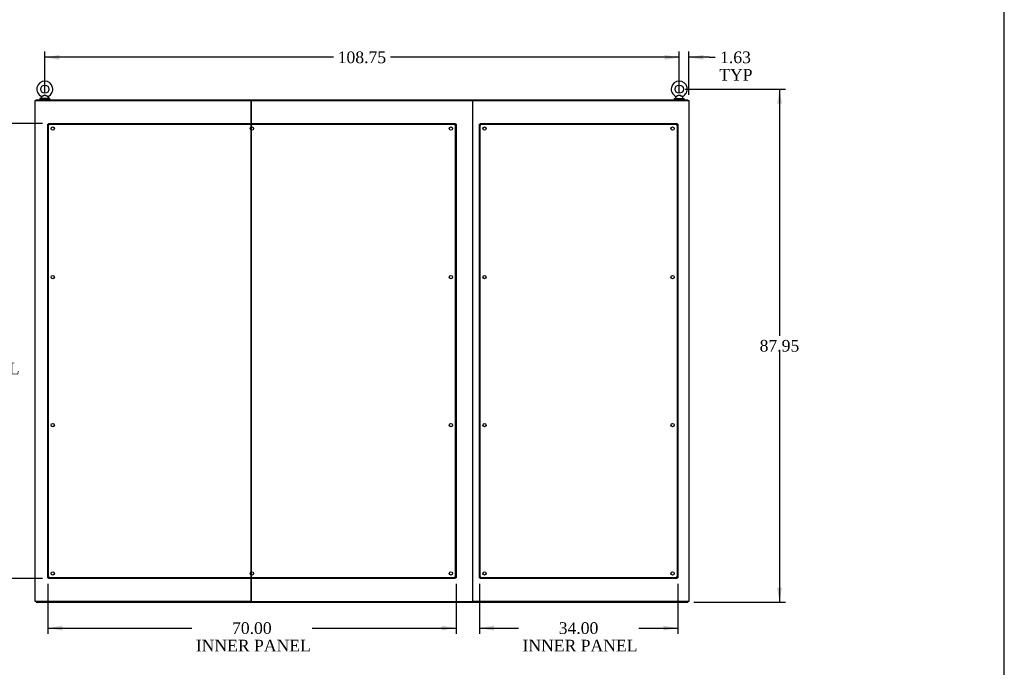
# Model space of a CAD drawing. Header units: inches. Extents: x 2 to 538, y -2 to 358.
# Tile 29 of 33: x 369 to 538, y 96 to 207. Entities that reach past the tile are written whole.
import ezdxf
from ezdxf.enums import TextEntityAlignment as Align
from ezdxf.lldxf.tags import DXFTag

# ---------------------------------------------------------------- set-up
doc = ezdxf.new("R2010")
doc.units = ezdxf.units.IN
doc.header["$MEASUREMENT"] = 0
for name, color, linetype in [('COM40146', 7, 'Continuous'), ('COM40147', 7, 'Continuous'), ('COM71126-3', 7, 'Continuous'), ('COM71127-1', 7, 'Continuous'), ('COM71128-1', 7, 'Continuous'), ('COM71129-1', 7, 'Continuous'), ('Default', 7, 'Continuous'), ('SCS00680', 7, 'Continuous'), ('WAF25362', 7, 'Continuous'), ('WAM254785', 7, 'Continuous')]:
    doc.layers.add(name, color=color, linetype=linetype)
doc.styles.add('SEACAD_Times_New_Roman', font='times.ttf')
tags = doc.linetypes.add('HIDDEN2', pattern=[0.1875, 0.125, -0.0625]).pattern_tags.tags
tags[6:7] = [DXFTag(74, 4), DXFTag(75, 0), DXFTag(340, '0'), DXFTag(46, 0.0), DXFTag(50, 0.0), DXFTag(44, 0.0), DXFTag(45, 0.0)]
tags[4:5] = [DXFTag(74, 4), DXFTag(75, 0), DXFTag(340, '0'), DXFTag(46, 0.0), DXFTag(50, 0.0), DXFTag(44, 0.0), DXFTag(45, 0.0)]
doc.dimstyles.new('HAMMOND_(STH_-_540x360)', dxfattribs={"dimtxt": 2, "dimasz": 2.5, "dimexe": 1, "dimexo": 1, "dimgap": 0.5, "dimtad": 0, "dimtih": 1, "dimtoh": 1, "dimzin": 0, "dimdsep": 46, "dimtxsty": 'SEACAD_Times_New_Roman', "dimblk1": '_SE_FILLED', "dimblk2": '_SE_FILLED', "dimsah": 1, "dimcen": 1, "dimadec": 0, "dimazin": 0, "dimtfac": 0.8, "dimtofl": 0, "dimtmove": 0, "dimatfit": 3, "dimfxl": 1, "dimtolj": 1, "dimtzin": 0, "dimarcsym": 0})

# ---------------------------------------------------------------- blocks, each defined once
blk = doc.blocks.new('SE4')
at = {"layer": 'COM40146', "color": 7, "linetype": 'HIDDEN2'}
for p, q in [((373.86, 111.71), (373.86, 189.46)), ((373.86, 189.46), (373.98, 189.46)), ((373.98, 189.58), (443.73, 189.58)), ((373.98, 189.58), (373.98, 189.46)), ((373.98, 111.71), (373.98, 189.46)), ((373.98, 189.46), (443.73, 189.46)), ((374.11, 189.33), (373.98, 189.46)), ((373.98, 189.46), (373.98, 189.46)), ((373.98, 189.46), (374.11, 189.33)), ((373.98, 189.46), (373.98, 189.46)), ((374.11, 189.33), (374.11, 189.33)), ((374.11, 189.33), (374.11, 189.33)), ((443.73, 189.46), (443.61, 189.33)), ((443.61, 189.33), (443.73, 189.46)), ((443.61, 189.33), (443.61, 189.33)), ((443.61, 189.33), (443.61, 189.33)), ((443.73, 189.58), (443.73, 189.46)), ((443.73, 189.46), (443.73, 111.71)), ((443.86, 189.46), (443.73, 189.46)), ((443.73, 189.46), (443.73, 189.46)), ((443.73, 189.46), (443.73, 189.46)), ((443.86, 189.46), (443.86, 111.71)), ((373.86, 111.71), (373.98, 111.71)), ((374.11, 111.83), (373.98, 111.71)), ((373.98, 111.71), (374.11, 111.83)), ((443.73, 111.71), (373.98, 111.71)), ((373.98, 111.58), (373.98, 111.71)), ((373.98, 111.71), (373.98, 111.71)), ((373.98, 111.71), (373.98, 111.71)), ((443.73, 111.58), (373.98, 111.58)), ((374.11, 111.83), (374.11, 111.83)), ((374.11, 111.83), (374.11, 111.83)), ((443.61, 111.83), (443.61, 111.83)), ((443.61, 111.83), (443.61, 111.83)), ((443.73, 111.71), (443.61, 111.83)), ((443.61, 111.83), (443.73, 111.71)), ((443.73, 111.58), (443.73, 111.71)), ((443.86, 111.71), (443.73, 111.71)), ((443.73, 111.71), (443.73, 111.71)), ((443.73, 111.71), (443.73, 111.71))]:
    blk.add_line(p, q, dxfattribs=at)
for centre in [(374.73, 188.71), (408.86, 188.71), (442.98, 188.71), (374.73, 163.27), (442.98, 163.27), (374.73, 137.89), (442.98, 137.89), (374.73, 112.46), (408.86, 112.46), (442.98, 112.46)]:
    blk.add_circle(centre, 0.281, dxfattribs=at)
for centre, start, end in [((374.83, 190.54), 230.1608, 238.91), ((372.9, 188.6), 31.09, 39.8392), ((444.81, 188.6), 140.1608, 148.91), ((442.88, 190.54), 301.09, 309.8392), ((374.83, 110.63), 121.09, 129.8392), ((372.9, 112.56), 320.1608, 328.91), ((444.81, 112.56), 211.09, 219.8392), ((442.88, 110.63), 50.1608, 58.91)]:
    blk.add_arc(centre, 1.41, start, end, dxfattribs=at)
at = {"layer": 'COM40147', "color": 7, "linetype": 'HIDDEN2'}
for p, q in [((447.86, 111.71), (447.86, 189.46)), ((447.86, 189.46), (447.98, 189.46)), ((447.98, 189.58), (481.73, 189.58)), ((447.98, 189.58), (447.98, 189.46)), ((447.98, 111.71), (447.98, 189.46)), ((447.98, 189.46), (481.73, 189.46)), ((448.11, 189.33), (447.98, 189.46)), ((447.98, 189.46), (447.98, 189.46)), ((447.98, 189.46), (448.11, 189.33)), ((447.98, 189.46), (447.98, 189.46)), ((448.11, 189.33), (448.11, 189.33)), ((448.11, 189.33), (448.11, 189.33)), ((481.73, 189.46), (481.61, 189.33)), ((481.61, 189.33), (481.73, 189.46)), ((481.61, 189.33), (481.61, 189.33)), ((481.61, 189.33), (481.61, 189.33)), ((481.73, 189.58), (481.73, 189.46)), ((481.73, 189.46), (481.73, 111.71)), ((481.86, 189.46), (481.73, 189.46)), ((481.73, 189.46), (481.73, 189.46)), ((481.73, 189.46), (481.73, 189.46)), ((481.86, 189.46), (481.86, 111.71)), ((447.86, 111.71), (447.98, 111.71)), ((448.11, 111.83), (447.98, 111.71)), ((447.98, 111.71), (448.11, 111.83)), ((481.73, 111.71), (447.98, 111.71)), ((447.98, 111.58), (447.98, 111.71)), ((447.98, 111.71), (447.98, 111.71)), ((447.98, 111.71), (447.98, 111.71)), ((481.73, 111.58), (447.98, 111.58)), ((448.11, 111.83), (448.11, 111.83)), ((448.11, 111.83), (448.11, 111.83)), ((481.61, 111.83), (481.61, 111.83)), ((481.61, 111.83), (481.61, 111.83)), ((481.73, 111.71), (481.61, 111.83)), ((481.61, 111.83), (481.73, 111.71)), ((481.73, 111.58), (481.73, 111.71)), ((481.86, 111.71), (481.73, 111.71)), ((481.73, 111.71), (481.73, 111.71)), ((481.73, 111.71), (481.73, 111.71))]:
    blk.add_line(p, q, dxfattribs=at)
for centre in [(448.73, 188.71), (480.98, 188.71), (448.73, 163.27), (480.98, 163.27), (448.73, 137.89), (480.98, 137.89), (448.73, 112.46), (480.98, 112.46)]:
    blk.add_circle(centre, 0.281, dxfattribs=at)
for centre, start, end in [((448.83, 190.54), 230.1608, 238.91), ((446.9, 188.6), 31.09, 39.8392), ((482.81, 188.6), 140.1608, 148.91), ((480.88, 190.54), 301.09, 309.8392), ((448.83, 110.63), 121.09, 129.8392), ((446.9, 112.56), 320.1608, 328.91), ((482.81, 112.56), 211.09, 219.8392), ((480.88, 110.63), 50.1608, 58.91)]:
    blk.add_arc(centre, 1.41, start, end, dxfattribs=at)
at = {"layer": 'COM71126-3', "color": 7, "linetype": 'Continuous'}
for p, q in [((371.73, 193.52), (371.98, 193.52)), ((371.73, 107.64), (371.73, 193.52)), ((371.98, 193.52), (408.48, 193.52)), ((408.48, 193.52), (408.7, 193.52)), ((408.73, 193.52), (408.73, 107.64)), ((446.73, 107.64), (446.73, 193.52)), ((446.77, 193.52), (446.98, 193.52)), ((446.98, 193.52), (483.48, 193.52)), ((483.48, 193.52), (483.73, 193.52)), ((483.73, 193.52), (483.73, 107.64)), ((371.98, 107.64), (371.73, 107.64)), ((408.48, 107.64), (371.98, 107.64)), ((408.7, 107.64), (408.48, 107.64)), ((446.98, 107.64), (446.77, 107.64)), ((483.48, 107.64), (446.98, 107.64)), ((483.73, 107.64), (483.48, 107.64))]:
    blk.add_line(p, q, dxfattribs=at)
at = {"layer": 'COM71127-1', "color": 7, "linetype": 'Continuous'}
for p, q in [((408.73, 107.64), (408.73, 193.52)), ((408.77, 193.52), (408.98, 193.52)), ((408.98, 193.52), (446.48, 193.52)), ((446.48, 193.52), (446.7, 193.52)), ((446.73, 107.64), (446.73, 193.52)), ((408.77, 107.64), (408.98, 107.64)), ((408.98, 107.64), (446.48, 107.64)), ((446.48, 107.64), (446.7, 107.64))]:
    blk.add_line(p, q, dxfattribs=at)
at = {"layer": 'COM71128-1', "color": 7, "linetype": 'Continuous'}
for p, q in [((371.86, 193.64), (483.61, 193.64)), ((371.86, 193.52), (371.86, 193.64)), ((408.7, 193.52), (408.77, 193.52)), ((446.7, 193.52), (446.77, 193.52)), ((483.61, 193.52), (483.61, 193.64))]:
    blk.add_line(p, q, dxfattribs=at)
at = {"layer": 'COM71129-1', "color": 7, "linetype": 'Continuous'}
for p, q in [((371.86, 107.64), (371.86, 107.52)), ((371.86, 107.52), (483.61, 107.52)), ((408.7, 107.64), (408.77, 107.64)), ((446.7, 107.64), (446.77, 107.64)), ((483.61, 107.64), (483.61, 107.52))]:
    blk.add_line(p, q, dxfattribs=at)
at = {"layer": 'SCS00680', "color": 7, "linetype": 'Continuous'}
for p, q in [((372.81, 194.17), (372.75, 194.09)), ((373.97, 194.09), (373.9, 194.17)), ((481.56, 194.17), (481.5, 194.09)), ((482.72, 194.09), (482.65, 194.17)), ((372.73, 194.06), (372.73, 193.94)), ((373.98, 193.94), (373.98, 194.06)), ((481.48, 194.06), (481.48, 193.94)), ((482.73, 193.94), (482.73, 194.06))]:
    blk.add_line(p, q, dxfattribs=at)
for centre in [(373.36, 195.47), (482.11, 195.47)]:
    blk.add_circle(centre, 0.704, dxfattribs=at)
for centre, radius, start, end in [((373.36, 195.47), 1.37, 90, 245.9951), ((373.36, 195.47), 1.37, 294.001, 90), ((482.11, 195.47), 1.37, 90, 245.9951), ((482.11, 195.47), 1.37, 294.001, 90), ((373.93, 194.19), 0.03, 62.2972, 242.1084), ((482.68, 194.19), 0.03, 62.2972, 242.1084), ((372.79, 194.06), 0.06, 140.3214, 180), ((372.79, 193.94), 0.06, 180, 270), ((373.92, 193.94), 0.06, 270, 0), ((373.92, 194.06), 0.06, 0, 39.6786), ((481.54, 194.06), 0.06, 140.3214, 180), ((481.54, 193.94), 0.06, 180, 270), ((482.67, 193.94), 0.06, 270, 0), ((482.67, 194.06), 0.06, 0, 39.6786)]:
    blk.add_arc(centre, radius, start, end, dxfattribs=at)
for points, knots in [([(372.8, 194.22), (372.8, 194.22), (372.8, 194.22), (372.8, 194.22), (372.83, 194.23), (372.91, 194.27), (372.96, 194.3), (373.06, 194.35), (373.12, 194.38), (373.24, 194.42), (373.3, 194.44), (373.4, 194.44), (373.43, 194.44), (373.49, 194.42), (373.52, 194.41), (373.61, 194.37), (373.67, 194.34), (373.78, 194.29), (373.83, 194.26), (373.9, 194.23), (373.92, 194.22), (373.92, 194.22)], [0.4341316, 0.4341316, 0.4341316, 0.4341316, 0.4375, 0.4375, 0.5, 0.5, 0.5625, 0.5625, 0.625, 0.625, 0.6875, 0.6875, 0.71875, 0.71875, 0.75, 0.75, 0.8125, 0.8125, 0.875, 0.875, 0.9345213, 0.9345213, 0.9345213, 0.9345213]), ([(373.91, 194.17), (373.91, 194.17), (373.89, 194.18), (373.82, 194.22), (373.78, 194.24), (373.7, 194.29), (373.67, 194.3), (373.62, 194.33), (373.59, 194.35), (373.53, 194.38), (373.5, 194.39), (373.44, 194.41), (373.41, 194.42), (373.34, 194.43), (373.31, 194.42), (373.25, 194.4), (373.22, 194.39), (373.13, 194.35), (373.07, 194.32), (372.97, 194.26), (372.92, 194.23), (372.84, 194.19), (372.82, 194.17), (372.81, 194.17), (372.81, 194.17), (372.81, 194.17)], [0.0683017, 0.0683017, 0.0683017, 0.0683017, 0.125, 0.125, 0.1875, 0.1875, 0.21875, 0.21875, 0.25, 0.25, 0.28125, 0.28125, 0.3125, 0.3125, 0.34375, 0.34375, 0.375, 0.375, 0.4375, 0.4375, 0.5, 0.5, 0.5625, 0.5625, 0.5685641, 0.5685641, 0.5685641, 0.5685641]), ([(481.55, 194.22), (481.55, 194.22), (481.55, 194.22), (481.55, 194.22), (481.58, 194.23), (481.66, 194.27), (481.71, 194.3), (481.81, 194.35), (481.87, 194.38), (481.99, 194.42), (482.05, 194.44), (482.15, 194.44), (482.18, 194.44), (482.24, 194.42), (482.27, 194.41), (482.36, 194.37), (482.42, 194.34), (482.53, 194.29), (482.58, 194.26), (482.65, 194.23), (482.67, 194.22), (482.67, 194.22)], [0.4341316, 0.4341316, 0.4341316, 0.4341316, 0.4375, 0.4375, 0.5, 0.5, 0.5625, 0.5625, 0.625, 0.625, 0.6875, 0.6875, 0.71875, 0.71875, 0.75, 0.75, 0.8125, 0.8125, 0.875, 0.875, 0.9345213, 0.9345213, 0.9345213, 0.9345213]), ([(482.66, 194.17), (482.66, 194.17), (482.64, 194.18), (482.57, 194.22), (482.53, 194.24), (482.45, 194.29), (482.42, 194.3), (482.37, 194.33), (482.34, 194.35), (482.28, 194.38), (482.25, 194.39), (482.19, 194.41), (482.16, 194.42), (482.09, 194.43), (482.06, 194.42), (482, 194.4), (481.97, 194.39), (481.88, 194.35), (481.82, 194.32), (481.72, 194.26), (481.67, 194.23), (481.59, 194.19), (481.57, 194.17), (481.56, 194.17), (481.56, 194.17), (481.56, 194.17)], [0.0683017, 0.0683017, 0.0683017, 0.0683017, 0.125, 0.125, 0.1875, 0.1875, 0.21875, 0.21875, 0.25, 0.25, 0.28125, 0.28125, 0.3125, 0.3125, 0.34375, 0.34375, 0.375, 0.375, 0.4375, 0.4375, 0.5, 0.5, 0.5625, 0.5625, 0.5685641, 0.5685641, 0.5685641, 0.5685641])]:
    blk.add_open_spline(points, degree=3, knots=knots, dxfattribs=at)
at = {"layer": 'WAF25362', "color": 7, "linetype": 'Continuous'}
for p, q in [((374.23, 193.88), (372.48, 193.88)), ((372.48, 193.88), (372.48, 193.77)), ((374.23, 193.77), (372.48, 193.77)), ((374.23, 193.77), (374.23, 193.88)), ((481.23, 193.88), (482.98, 193.88)), ((481.23, 193.88), (481.23, 193.77)), ((481.23, 193.77), (482.98, 193.77)), ((482.98, 193.77), (482.98, 193.88))]:
    blk.add_line(p, q, dxfattribs=at)
at = {"layer": 'WAM254785', "color": 7, "linetype": 'Continuous'}
for p, q in [((372.61, 193.77), (372.61, 193.64)), ((374.11, 193.64), (374.11, 193.77)), ((481.36, 193.77), (481.36, 193.64)), ((482.86, 193.64), (482.86, 193.77))]:
    blk.add_line(p, q, dxfattribs=at)
blk = doc.blocks.new('DMBLK3412')
at = {"layer": 'Default', "linetype": 'Continuous'}
for points in [[(479.61, 201.34), (479.61, 200.51), (482.11, 200.93)], [(486.23, 201.34), (483.73, 200.93), (486.23, 200.51)]]:
    blk.add_hatch(color=7, dxfattribs=at).paths.add_polyline_path(points)
at = {"layer": 'Default', "color": 7, "linetype": 'Continuous'}
for p, q in [((482.11, 200.93), (477.11, 200.93)), ((482.11, 194.77), (482.11, 201.93)), ((483.73, 194.52), (483.73, 201.93)), ((487.27, 200.93), (483.73, 200.93)), ((487.27, 200.93), (488.27, 200.93))]:
    blk.add_line(p, q, dxfattribs=at)
at = {"layer": 'Default', "color": 7, "linetype": 'Continuous', "style": 'SEACAD_Times_New_Roman'}
for s, p in [('1.63', (489.11, 201.93)), ('TYP', (488.97, 198.93))]:
    blk.add_text(s, height=2, dxfattribs=at).set_placement(p, align=Align.TOP_LEFT)
blk = doc.blocks.new('_SE_FILLED')
at = {"color": 0}
blk.add_line((0, 0), (-1, 0), dxfattribs=at)
blk.add_solid([(0, 0), (-1, -0.1665), (-1, 0.1665), (0, 0)], dxfattribs=at)
blk = doc.blocks.new('DMBLK3413')
at = {"layer": 'Default', "linetype": 'Continuous'}
for points in [[(375.86, 201.34), (373.36, 200.93), (375.86, 200.51)], [(479.61, 201.34), (479.61, 200.51), (482.11, 200.93)]]:
    blk.add_hatch(color=7, dxfattribs=at).paths.add_polyline_path(points)
at = {"layer": 'Default', "color": 7, "linetype": 'Continuous'}
for p, q in [((373.36, 194.88), (373.36, 201.93)), ((422.86, 200.93), (373.36, 200.93)), ((482.11, 200.93), (432.6, 200.93)), ((482.11, 194.77), (482.11, 201.93))]:
    blk.add_line(p, q, dxfattribs=at)
at = {"layer": 'Default', "color": 7, "linetype": 'Continuous', "style": 'SEACAD_Times_New_Roman'}
blk.add_text('108.75', height=2, dxfattribs=at).set_placement((423.56, 201.93), align=Align.TOP_LEFT)
blk = doc.blocks.new('DMBLK3414')
at = {"layer": 'Default', "linetype": 'Continuous'}
for points in [[(358.53, 187.08), (359.36, 187.08), (358.94, 189.58)], [(358.53, 114.08), (358.94, 111.58), (359.36, 114.08)]]:
    blk.add_hatch(color=7, dxfattribs=at).paths.add_polyline_path(points)
at = {"layer": 'Default', "color": 7, "linetype": 'Continuous'}
for p, q in [((372.98, 189.58), (357.94, 189.58)), ((358.94, 189.58), (358.94, 152.28)), ((358.94, 146.58), (358.94, 111.58)), ((372.98, 111.58), (357.94, 111.58))]:
    blk.add_line(p, q, dxfattribs=at)
at = {"layer": 'Default', "color": 7, "linetype": 'Continuous', "style": 'SEACAD_Times_New_Roman'}
for s, p in [('78.00', (355.53, 151.58)), ('INNER PANEL', (349.32, 148.58))]:
    blk.add_text(s, height=2, dxfattribs=at).set_placement(p, align=Align.TOP_LEFT)
blk = doc.blocks.new('DMBLK3415')
at = {"layer": 'Default', "linetype": 'Continuous'}
for points in [[(376.36, 102.68), (376.36, 103.51), (373.86, 103.1)], [(441.36, 102.68), (443.86, 103.1), (441.36, 103.51)]]:
    blk.add_hatch(color=7, dxfattribs=at).paths.add_polyline_path(points)
at = {"layer": 'Default', "color": 7, "linetype": 'Continuous'}
for p, q in [((373.86, 110.71), (373.86, 102.1)), ((443.86, 110.71), (443.86, 102.1)), ((373.86, 103.1), (398.54, 103.1)), ((419.18, 103.1), (443.86, 103.1))]:
    blk.add_line(p, q, dxfattribs=at)
at = {"layer": 'Default', "color": 7, "linetype": 'Continuous', "style": 'SEACAD_Times_New_Roman'}
for s, p in [('70.00', (405.45, 104.1)), ('INNER PANEL', (399.24, 101.1))]:
    blk.add_text(s, height=2, dxfattribs=at).set_placement(p, align=Align.TOP_LEFT)
blk = doc.blocks.new('DMBLK3416')
at = {"layer": 'Default', "linetype": 'Continuous'}
for points in [[(450.36, 102.68), (450.36, 103.51), (447.86, 103.1)], [(479.36, 102.68), (481.86, 103.1), (479.36, 103.51)]]:
    blk.add_hatch(color=7, dxfattribs=at).paths.add_polyline_path(points)
at = {"layer": 'Default', "color": 7, "linetype": 'Continuous'}
for p, q in [((447.86, 110.71), (447.86, 102.1)), ((481.86, 110.71), (481.86, 102.1)), ((447.86, 103.1), (454.54, 103.1)), ((475.18, 103.1), (481.86, 103.1))]:
    blk.add_line(p, q, dxfattribs=at)
at = {"layer": 'Default', "color": 7, "linetype": 'Continuous', "style": 'SEACAD_Times_New_Roman'}
for s, p in [('34.00', (461.45, 104.1)), ('INNER PANEL', (455.24, 101.1))]:
    blk.add_text(s, height=2, dxfattribs=at).set_placement(p, align=Align.TOP_LEFT)
blk = doc.blocks.new('DMBLK3417')
at = {"layer": 'Default', "linetype": 'Continuous'}
for points in [[(499.72, 192.97), (499.3, 195.47), (498.88, 192.97)], [(499.72, 110.02), (498.88, 110.02), (499.3, 107.52)]]:
    blk.add_hatch(color=7, dxfattribs=at).paths.add_polyline_path(points)
at = {"layer": 'Default', "color": 7, "linetype": 'Continuous'}
for p, q in [((483.11, 195.47), (500.3, 195.47)), ((499.3, 195.47), (499.3, 153.19)), ((499.3, 150.49), (499.3, 107.52)), ((484.61, 107.52), (500.3, 107.52))]:
    blk.add_line(p, q, dxfattribs=at)
at = {"layer": 'Default', "color": 7, "linetype": 'Continuous', "style": 'SEACAD_Times_New_Roman'}
blk.add_text('87.95', height=2, dxfattribs=at).set_placement((495.89, 152.49), align=Align.TOP_LEFT)
blk = doc.blocks.new('BORDER')
at = {"layer": 'Default', "color": 7, "linetype": 'Continuous'}
blk.add_line((0, 0), (0, 27.86), dxfattribs=at)

msp = doc.modelspace()

# ---------------------------------------------------------------- block references
at = {"layer": 'Default', "color": 7, "xscale": 12.8, "yscale": 12.8, "zscale": 12.8}
msp.add_blockref('BORDER', (537.834, 1.476), dxfattribs=at)
at = {"layer": 'Default'}
msp.add_blockref('SE4', (0, 0), dxfattribs=at)

# ---------------------------------------------------------------- dimensions: what is measured, and where the dimension line sits
at = {"layer": 'Default', "color": 7, "linetype": 'Continuous'}
dim = msp.add_linear_dim(base=(373.358, 200.925), p1=(482.108, 193.768), p2=(373.358, 193.877), text='\\A1;<>', dimstyle='HAMMOND_(STH_-_540x360)', dxfattribs=at)
dim.commit()
dim.dimension.update_dxf_attribs({"geometry": 'DMBLK3413', "text_midpoint": (427.733, 200.925), "dimtype": 160})
dim = msp.add_linear_dim(base=(482.108233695, 200.925280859), p1=(483.733233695, 193.518303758), p2=(482.108233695, 193.768303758), text='\\A1;<>\\PTYP', dimstyle='HAMMOND_(STH_-_540x360)', override={"dimtmove": 1}, dxfattribs=at)
dim.commit()
dim.dimension.update_dxf_attribs({"geometry": 'DMBLK3412', "text_midpoint": (488.268665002, 200.925280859), "dimtype": 160})
for base, p1, p2, angle, text, picture, middle, dimtype in [((499.299, 107.518), (482.108, 195.466), (483.608, 107.518), 90, '\\A1;<>', 'DMBLK3417', (499.299, 151.492), 160), ((358.943, 189.581), (373.983, 189.581), (373.983, 111.581), 270, '\\A1;<>\\PINNER PANEL', 'DMBLK3414', (358.943, 150.581), 161), ((373.858, 103.098), (373.858, 111.706), (443.858, 111.706), 0, '\\A1;<>\\PINNER PANEL', 'DMBLK3415', (408.858, 103.098), 161), ((447.858, 103.098), (447.858, 111.706), (481.858, 111.706), 0, '\\A1;<>\\PINNER PANEL', 'DMBLK3416', (464.858, 103.098), 161)]:
    dim = msp.add_linear_dim(base=base, p1=p1, p2=p2, angle=angle, text=text, dimstyle='HAMMOND_(STH_-_540x360)', dxfattribs=at)
    dim.commit()
    dim.dimension.update_dxf_attribs({"geometry": picture, "text_midpoint": middle, "dimtype": dimtype})

doc.saveas('drawing.dxf')
